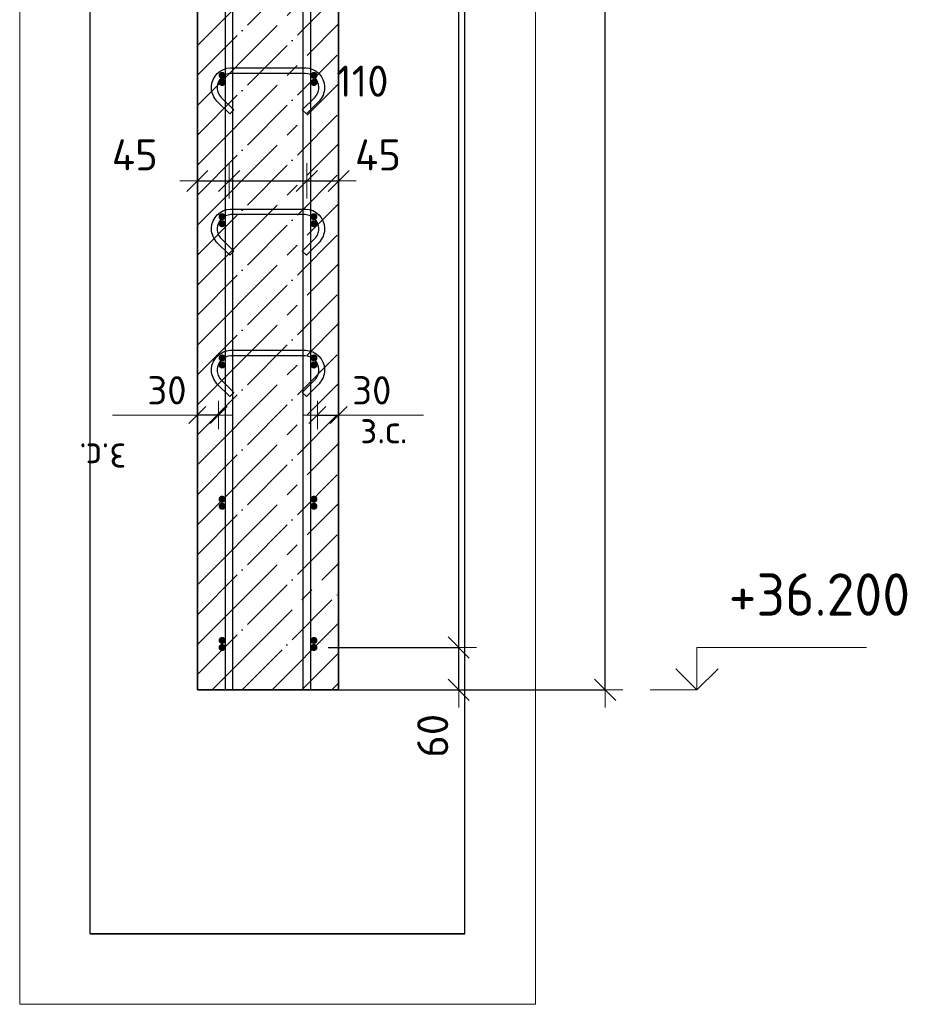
# Model space of a CAD drawing. Header units: millimetres. Extents: x -2995 to 60896, y -2809 to 57831.
# Tile 125 of 169: x 59247 to 60530, y 22297 to 23691. Entities that reach past the tile are written whole.
import ezdxf

# ---------------------------------------------------------------- set-up
doc = ezdxf.new("R2010")
doc.units = ezdxf.units.MM
doc.header["$PDMODE"] = 65
doc.linetypes.add('______11', pattern=[100, 80, -10, 0, -10])
doc.linetypes.add('______5', pattern=[220, 160, -20, 20, -20])
for name, color, linetype, lineweight in [('Standard', 7, 'Continuous', 25), ('Арм.стержн. Арматура края', 96, 'Continuous', 35), ('Арм.стержн. вертикальными 1', 22, 'Continuous', 35), ('Арм.стержн.горизонт. 1', 180, 'Continuous', 35), ('Высотная отметки_ общее', 7, 'Continuous', 13), ('Размерная линия_ общее', 7, 'Continuous', 13), ('Размерная линия_ общее_1', 7, 'Continuous', 13)]:
    doc.layers.add(name, color=color, linetype=linetype, lineweight=lineweight)
doc.layers.add('Арм.стержн.Стяжки', color=7, linetype='Continuous', lineweight=35, true_color=0x501e0f)
doc.styles.add('ISOCPEUR', font='ISOCPEUR')
doc.dimstyles.new('DIMSTYLE_10', dxfattribs={"dimtxt": 44, "dimasz": 50, "dimexe": 0, "dimexo": 0.001, "dimgap": 22, "dimtad": 2, "dimdec": 0, "dimrnd": 5, "dimzin": 12, "dimdsep": 46, "dimtxsty": 'ISOCPEUR', "dimblk1": 'ALL_ML_STRICH', "dimblk2": 'ALL_ML_STRICH', "dimsah": 1, "dimcen": 0, "dimse1": 1, "dimse2": 1, "dimclrd": 7, "dimclre": 256, "dimclrt": 7, "dimadec": 0, "dimazin": 0, "dimtfac": 1, "dimtdec": 0, "dimtix": 1, "dimtmove": 2, "dimatfit": 3, "dimfxl": 0, "dimtvp": 1.2, "dimtzin": 0, "dimlwd": 0, "dimlwe": -3, "dimarcsym": 0})
doc.dimstyles.new('DIMSTYLE_11', dxfattribs={"dimtxt": 44, "dimasz": 50, "dimexe": 0, "dimexo": 0.001, "dimgap": 22, "dimtad": 2, "dimdec": 0, "dimrnd": 5, "dimzin": 12, "dimdsep": 46, "dimtxsty": 'ISOCPEUR', "dimblk1": 'ALL_ML_STRICH', "dimblk2": 'ALL_ML_STRICH', "dimsah": 1, "dimcen": 0, "dimse1": 1, "dimse2": 1, "dimclrd": 7, "dimclre": 256, "dimclrt": 7, "dimadec": 0, "dimazin": 0, "dimtfac": 1, "dimtdec": 0, "dimtix": 1, "dimtmove": 2, "dimatfit": 3, "dimfxl": 0, "dimtvp": 1.2, "dimtzin": 0, "dimlwd": 0, "dimlwe": -3, "dimarcsym": 0})
doc.dimstyles.new('DIMSTYLE_3', dxfattribs={"dimtxt": 44, "dimasz": 50, "dimexe": 0, "dimexo": 0, "dimgap": 22, "dimtad": 2, "dimdec": 0, "dimrnd": 5, "dimzin": 12, "dimdsep": 46, "dimtxsty": 'ISOCPEUR', "dimblk1": 'ALL_ML_STRICH', "dimblk2": 'ALL_ML_STRICH', "dimsah": 1, "dimcen": 0, "dimclrd": 7, "dimclre": 256, "dimclrt": 7, "dimadec": 0, "dimazin": 0, "dimtfac": 1, "dimtdec": 0, "dimtix": 1, "dimtmove": 2, "dimatfit": 3, "dimfxl": 0, "dimtvp": 1.2, "dimtzin": 0, "dimlwd": 0, "dimlwe": -3, "dimarcsym": 0})
doc.dimstyles.new('DIMSTYLE_5', dxfattribs={"dimtxt": 44, "dimasz": 50, "dimexe": 0, "dimexo": 0, "dimgap": 22, "dimtad": 2, "dimdec": 0, "dimrnd": 5, "dimzin": 12, "dimdsep": 46, "dimtxsty": 'ISOCPEUR', "dimblk1": 'ALL_ML_STRICH', "dimblk2": 'ALL_ML_STRICH', "dimsah": 1, "dimcen": 0, "dimclrd": 7, "dimclre": 256, "dimclrt": 7, "dimadec": 0, "dimazin": 0, "dimtfac": 1, "dimtdec": 0, "dimtix": 1, "dimtmove": 2, "dimatfit": 3, "dimfxl": 0, "dimtzin": 0, "dimlwd": 0, "dimlwe": -3, "dimarcsym": 0})
doc.dimstyles.new('DIMSTYLE_8', dxfattribs={"dimtxt": 40, "dimasz": 40, "dimexe": 0, "dimexo": 0.001, "dimgap": 20, "dimtad": 2, "dimdec": 0, "dimrnd": 5, "dimzin": 12, "dimdsep": 46, "dimtxsty": 'ISOCPEUR', "dimblk1": 'ALL_ML_STRICH', "dimblk2": 'ALL_ML_STRICH', "dimsah": 1, "dimcen": 0, "dimse1": 1, "dimse2": 1, "dimclrd": 7, "dimclre": 256, "dimclrt": 7, "dimadec": 0, "dimazin": 0, "dimtfac": 1, "dimtdec": 0, "dimtix": 1, "dimtmove": 2, "dimatfit": 3, "dimfxl": 0, "dimtvp": 1.2, "dimtzin": 0, "dimlwd": 0, "dimlwe": -3, "dimarcsym": 0})

# ---------------------------------------------------------------- blocks, each defined once
blk = doc.blocks.new('ALL_ML_STRICH')
at = {"color": 0, "linetype": 'ByBlock', "lineweight": -2}
for p, q in [((-0.3, -0.3), (0.3, 0.3)), ((0, -0.5), (0, 0.5)), ((-1, 0), (0.5, 0))]:
    blk.add_line(p, q, dxfattribs=at)
blk = doc.blocks.new('*D72')
at = {"layer": 'DEFPOINTS', "color": 7, "linetype": 'Continuous', "lineweight": 13, "transparency": 33554687}
for p in [(59668.2, 23131.2), (59668.2, 23122.5), (59698.2, 23122.5)]:
    blk.add_point(p, dxfattribs=at)
at = {"layer": 'Размерная линия_ общее_1', "color": 7, "linetype": 'Continuous', "lineweight": -2, "transparency": 33554687}
blk.add_line((59668.2, 23131.2), (59698.2, 23131.2), dxfattribs=at)
at = {"layer": 'Размерная линия_ общее_1', "color": 7, "linetype": 'Continuous', "lineweight": 13, "transparency": 33554687, "xscale": 40, "yscale": 40, "zscale": 40, "rotation": 180}
blk.add_blockref('ALL_ML_STRICH', (59668.2, 23131.2), dxfattribs=at)
at = {"layer": 'Размерная линия_ общее_1', "color": 7, "linetype": 'Continuous', "lineweight": 13, "transparency": 33554687, "xscale": 40, "yscale": 40, "zscale": 40}
blk.add_blockref('ALL_ML_STRICH', (59698.2, 23131.2), dxfattribs=at)
at = {"layer": 'Размерная линия_ общее_1', "color": 7, "linetype": 'Continuous', "lineweight": 13, "transparency": 33554687, "insert": (59745.2, 23166.2), "char_height": 40, "width": 80, "attachment_point": 5, "style": 'ISOCPEUR'}
blk.add_mtext('\\A1;{30}', dxfattribs=at)
at = {"layer": 'Размерная линия_ общее_1', "color": 7, "linetype": 'Continuous', "lineweight": 13, "transparency": 33554687, "insert": (59728.8, 23131.1), "char_height": 40, "width": 2, "attachment_point": 1, "line_spacing_factor": 0.60241, "style": 'ISOCPEUR'}
blk.add_mtext('з.с.', dxfattribs=at)
blk = doc.blocks.new('*D73')
at = {"layer": 'DEFPOINTS', "color": 7, "linetype": 'Continuous', "lineweight": 13, "transparency": 33554687}
for p in [(59543.2, 23464.9), (59498.2, 23462.6), (59498.2, 23453.1)]:
    blk.add_point(p, dxfattribs=at)
at = {"layer": 'Размерная линия_ общее', "color": 7, "linetype": 'Continuous', "lineweight": -2, "transparency": 33554687}
blk.add_line((59498.2, 23462.6), (59543.2, 23462.6), dxfattribs=at)
at = {"layer": 'Размерная линия_ общее', "color": 7, "linetype": 'Continuous', "lineweight": 13, "transparency": 33554687, "xscale": 50, "yscale": 50, "zscale": 50, "rotation": 180}
blk.add_blockref('ALL_ML_STRICH', (59498.2, 23462.6), dxfattribs=at)
at = {"layer": 'Размерная линия_ общее', "color": 7, "linetype": 'Continuous', "lineweight": 13, "transparency": 33554687, "xscale": 50, "yscale": 50, "zscale": 50}
blk.add_blockref('ALL_ML_STRICH', (59543.2, 23462.6), dxfattribs=at)
at = {"layer": 'Размерная линия_ общее', "color": 7, "linetype": 'Continuous', "lineweight": 13, "transparency": 33554687, "insert": (59409.6, 23499.6), "char_height": 44, "width": 88, "attachment_point": 5, "style": 'ISOCPEUR'}
blk.add_mtext('\\A1;{45}', dxfattribs=at)
blk = doc.blocks.new('*D74')
at = {"layer": 'DEFPOINTS', "color": 7, "linetype": 'Continuous', "lineweight": 13, "transparency": 33554687}
for p in [(59543.2, 23464.9), (59653.2, 23468.8), (59543.2, 23462.6)]:
    blk.add_point(p, dxfattribs=at)
at = {"layer": 'Размерная линия_ общее', "color": 7, "linetype": 'Continuous', "lineweight": -2, "transparency": 33554687}
blk.add_line((59543.2, 23462.6), (59653.2, 23462.6), dxfattribs=at)
at = {"layer": 'Размерная линия_ общее', "color": 7, "linetype": 'Continuous', "lineweight": 13, "transparency": 33554687, "xscale": 50, "yscale": 50, "zscale": 50, "rotation": 180}
blk.add_blockref('ALL_ML_STRICH', (59543.2, 23462.6), dxfattribs=at)
at = {"layer": 'Размерная линия_ общее', "color": 7, "linetype": 'Continuous', "lineweight": 13, "transparency": 33554687, "xscale": 50, "yscale": 50, "zscale": 50}
blk.add_blockref('ALL_ML_STRICH', (59653.2, 23462.6), dxfattribs=at)
at = {"layer": 'Размерная линия_ общее', "color": 7, "linetype": 'Continuous', "lineweight": 13, "transparency": 33554687, "insert": (59731.8, 23603.9), "char_height": 44, "width": 132, "attachment_point": 5, "style": 'ISOCPEUR'}
blk.add_mtext('\\A1;{110}', dxfattribs=at)
blk = doc.blocks.new('*D75')
at = {"layer": 'DEFPOINTS', "color": 7, "linetype": 'Continuous', "lineweight": 13, "transparency": 33554687}
for p in [(59653.2, 23468.8), (59653.2, 23462.6), (59698.2, 23461.7)]:
    blk.add_point(p, dxfattribs=at)
at = {"layer": 'Размерная линия_ общее', "color": 7, "linetype": 'Continuous', "lineweight": -2, "transparency": 33554687}
blk.add_line((59653.2, 23462.6), (59698.2, 23462.6), dxfattribs=at)
at = {"layer": 'Размерная линия_ общее', "color": 7, "linetype": 'Continuous', "lineweight": 13, "transparency": 33554687, "xscale": 50, "yscale": 50, "zscale": 50, "rotation": 180}
blk.add_blockref('ALL_ML_STRICH', (59653.2, 23462.6), dxfattribs=at)
at = {"layer": 'Размерная линия_ общее', "color": 7, "linetype": 'Continuous', "lineweight": 13, "transparency": 33554687, "xscale": 50, "yscale": 50, "zscale": 50}
blk.add_blockref('ALL_ML_STRICH', (59698.2, 23462.6), dxfattribs=at)
at = {"layer": 'Размерная линия_ общее', "color": 7, "linetype": 'Continuous', "lineweight": 13, "transparency": 33554687, "insert": (59753.9, 23499.5), "char_height": 44, "width": 88, "attachment_point": 5, "style": 'ISOCPEUR'}
blk.add_mtext('\\A1;{45}', dxfattribs=at)
blk = doc.blocks.new('*D77')
at = {"layer": 'DEFPOINTS', "color": 7, "linetype": 'Continuous', "lineweight": 13, "transparency": 33554687}
for p in [(59528.2, 23131.2), (59498.2, 23122.5), (59528.2, 23122.5)]:
    blk.add_point(p, dxfattribs=at)
at = {"layer": 'Размерная линия_ общее_1', "color": 7, "linetype": 'Continuous', "lineweight": -2, "transparency": 33554687}
blk.add_line((59528.2, 23131.2), (59498.2, 23131.2), dxfattribs=at)
at = {"layer": 'Размерная линия_ общее_1', "color": 7, "linetype": 'Continuous', "lineweight": 13, "transparency": 33554687, "xscale": 40, "yscale": 40, "zscale": 40}
for p, rotation in [((59498.2, 23131.2), 180), ((59528.2, 23131.2), 360)]:
    blk.add_blockref('ALL_ML_STRICH', p, dxfattribs=dict(at, rotation=rotation))
at = {"layer": 'Размерная линия_ общее_1', "color": 7, "linetype": 'Continuous', "lineweight": 13, "transparency": 33554687, "insert": (59455.2, 23166.2), "char_height": 40, "width": 80, "attachment_point": 5, "style": 'ISOCPEUR'}
blk.add_mtext('\\A1;{30}', dxfattribs=at)
at = {"layer": 'Размерная линия_ общее_1', "color": 7, "linetype": 'Continuous', "lineweight": 13, "transparency": 33554687, "insert": (59397.7, 23051.1), "char_height": 40, "width": 2, "attachment_point": 1, "rotation": 180, "line_spacing_factor": 0.60241, "style": 'ISOCPEUR'}
blk.add_mtext('з.с.', dxfattribs=at)
blk = doc.blocks.new('COMPLEX_ELEVATIONDIM_1')
at = {"layer": 'Высотная отметки_ общее', "color": 7, "linetype": 'Continuous', "lineweight": 13, "transparency": 33554687}
for p, q in [((60205.5, 22742), (60205.5, 22802)), ((60205.5, 22802), (60445.5, 22802)), ((60205.5, 22742), (60175.5, 22772)), ((60205.5, 22742), (60235.5, 22772)), ((60205.5, 22742), (60205.5, 22742)), ((60205.5, 22742), (60205.5, 22742)), ((60205.5, 22742), (60205.5, 22742)), ((60205.5, 22742), (60205.5, 22742))]:
    blk.add_line(p, q, dxfattribs=at)
blk.add_lwpolyline([(60205.5, 22742), (60145.5, 22742), (60145.5, 22742), (60139.3, 22742)], dxfattribs=at)
at = {"layer": 'Высотная отметки_ общее', "color": 7, "linetype": 'Continuous', "lineweight": 13, "transparency": 33554687, "insert": (60250.5, 22847), "char_height": 60, "width": 298.477, "attachment_point": 7, "style": 'ISOCPEUR'}
blk.add_mtext('\\W0.96;+36.200', dxfattribs=at)
blk = doc.blocks.new('*D118')
at = {"layer": 'DEFPOINTS', "color": 7, "linetype": 'Continuous', "lineweight": 13, "transparency": 33554687}
for p in [(59663.2, 22802), (59644.1, 22742), (59868.2, 22742)]:
    blk.add_point(p, dxfattribs=at)
at = {"layer": 'Размерная линия_ общее', "color": 253, "linetype": 'Continuous', "lineweight": -2, "true_color": 0xa0a0a0, "transparency": 33554687}
for p, q in [((59683.2, 22802), (59868.2, 22802)), ((59664.1, 22742), (59868.2, 22742))]:
    blk.add_line(p, q, dxfattribs=at)
at = {"layer": 'Размерная линия_ общее', "color": 7, "linetype": 'Continuous', "lineweight": -2, "transparency": 33554687}
blk.add_line((59868.2, 22742), (59868.2, 22802), dxfattribs=at)
at = {"layer": 'Размерная линия_ общее', "color": 7, "linetype": 'Continuous', "lineweight": 13, "transparency": 33554687, "xscale": 50, "yscale": 50, "zscale": 50}
for p, rotation in [((59868.2, 22802), 90), ((59868.2, 22742), 270)]:
    blk.add_blockref('ALL_ML_STRICH', p, dxfattribs=dict(at, rotation=rotation))
at = {"layer": 'Размерная линия_ общее', "color": 7, "linetype": 'Continuous', "lineweight": 13, "transparency": 33554687, "insert": (59831.4, 22677), "char_height": 44, "width": 88, "attachment_point": 5, "rotation": 90, "style": 'ISOCPEUR'}
blk.add_mtext('\\A1;{60}', dxfattribs=at)
blk = doc.blocks.new('*D119')
at = {"layer": 'DEFPOINTS', "color": 7, "linetype": 'Continuous', "lineweight": 13, "transparency": 33554687}
for p in [(59663.2, 25802), (59663.2, 22802), (59868.2, 22802)]:
    blk.add_point(p, dxfattribs=at)
at = {"layer": 'Размерная линия_ общее', "color": 253, "linetype": 'Continuous', "lineweight": -2, "true_color": 0xa0a0a0, "transparency": 33554687}
for p, q in [((59683.2, 25802), (59868.2, 25802)), ((59683.2, 22802), (59868.2, 22802))]:
    blk.add_line(p, q, dxfattribs=at)
at = {"layer": 'Размерная линия_ общее', "color": 7, "linetype": 'Continuous', "lineweight": -2, "transparency": 33554687}
blk.add_line((59868.2, 22802), (59868.2, 25802), dxfattribs=at)
at = {"layer": 'Размерная линия_ общее', "color": 7, "linetype": 'Continuous', "lineweight": 13, "transparency": 33554687, "xscale": 50, "yscale": 50, "zscale": 50}
for p, rotation in [((59868.2, 25802), 90), ((59868.2, 22802), 270)]:
    blk.add_blockref('ALL_ML_STRICH', p, dxfattribs=dict(at, rotation=rotation))
at = {"layer": 'Размерная линия_ общее', "color": 7, "linetype": 'Continuous', "lineweight": 13, "transparency": 33554687, "insert": (59809.2, 24154), "char_height": 44, "width": 2.2, "attachment_point": 1, "rotation": 90, "line_spacing_factor": 0.60241, "style": 'ISOCPEUR'}
blk.add_mtext('\\W0.91;15х200=3000', dxfattribs=at)
blk = doc.blocks.new('*D121')
at = {"layer": 'DEFPOINTS', "color": 7, "linetype": 'Continuous', "lineweight": 13, "transparency": 33554687}
for p in [(59698.2, 25862), (59746.2, 22742), (60075.5, 22742)]:
    blk.add_point(p, dxfattribs=at)
at = {"layer": 'Размерная линия_ общее', "color": 253, "linetype": 'Continuous', "lineweight": -2, "true_color": 0xa0a0a0, "transparency": 33554687}
for p, q in [((59718.2, 25862), (60075.5, 25862)), ((59766.2, 22742), (60075.5, 22742))]:
    blk.add_line(p, q, dxfattribs=at)
at = {"layer": 'Размерная линия_ общее', "color": 7, "linetype": 'Continuous', "lineweight": -2, "transparency": 33554687}
blk.add_line((60075.5, 22742), (60075.5, 25862), dxfattribs=at)
at = {"layer": 'Размерная линия_ общее', "color": 7, "linetype": 'Continuous', "lineweight": 13, "transparency": 33554687, "xscale": 50, "yscale": 50, "zscale": 50}
for p, rotation in [((60075.5, 25862), 90), ((60075.5, 22742), 270)]:
    blk.add_blockref('ALL_ML_STRICH', p, dxfattribs=dict(at, rotation=rotation))
at = {"layer": 'Размерная линия_ общее', "color": 7, "linetype": 'Continuous', "lineweight": 13, "transparency": 33554687, "insert": (60038.5, 24308.6), "char_height": 44, "width": 176, "attachment_point": 5, "rotation": 90, "style": 'ISOCPEUR'}
blk.add_mtext('\\A1;{3120}', dxfattribs=at)

msp = doc.modelspace()

# ---------------------------------------------------------------- hatches: boundary and pattern name
at = {"layer": 'Арм.стержн. Арматура края', "linetype": 'Continuous', "lineweight": 50, "transparency": 33554687}
for points in [[(59538.2, 23612), (59537.9, 23614), (59536.8, 23615.6), (59535.2, 23616.7), (59533.2, 23617), (59531.3, 23616.7), (59529.7, 23615.6), (59528.6, 23614), (59528.2, 23612), (59528.6, 23610.1), (59529.7, 23608.5), (59531.3, 23607.4), (59533.2, 23607), (59535.2, 23607.4), (59536.8, 23608.5), (59537.9, 23610.1)], [(59668.2, 23612), (59667.9, 23614), (59666.8, 23615.6), (59665.2, 23616.7), (59663.2, 23617), (59661.3, 23616.7), (59659.7, 23615.6), (59658.6, 23614), (59658.2, 23612), (59658.6, 23610.1), (59659.7, 23608.5), (59661.3, 23607.4), (59663.2, 23607), (59665.2, 23607.4), (59666.8, 23608.5), (59667.9, 23610.1)], [(59538.2, 23412), (59537.9, 23414), (59536.8, 23415.6), (59535.2, 23416.7), (59533.2, 23417), (59531.3, 23416.7), (59529.7, 23415.6), (59528.6, 23414), (59528.2, 23412), (59528.6, 23410.1), (59529.7, 23408.5), (59531.3, 23407.4), (59533.2, 23407), (59535.2, 23407.4), (59536.8, 23408.5), (59537.9, 23410.1)], [(59668.2, 23412), (59667.9, 23414), (59666.8, 23415.6), (59665.2, 23416.7), (59663.2, 23417), (59661.3, 23416.7), (59659.7, 23415.6), (59658.6, 23414), (59658.2, 23412), (59658.6, 23410.1), (59659.7, 23408.5), (59661.3, 23407.4), (59663.2, 23407), (59665.2, 23407.4), (59666.8, 23408.5), (59667.9, 23410.1)], [(59538.2, 23212), (59537.9, 23214), (59536.8, 23215.6), (59535.2, 23216.7), (59533.2, 23217), (59531.3, 23216.7), (59529.7, 23215.6), (59528.6, 23214), (59528.2, 23212), (59528.6, 23210.1), (59529.7, 23208.5), (59531.3, 23207.4), (59533.2, 23207), (59535.2, 23207.4), (59536.8, 23208.5), (59537.9, 23210.1)], [(59668.2, 23212), (59667.9, 23214), (59666.8, 23215.6), (59665.2, 23216.7), (59663.2, 23217), (59661.3, 23216.7), (59659.7, 23215.6), (59658.6, 23214), (59658.2, 23212), (59658.6, 23210.1), (59659.7, 23208.5), (59661.3, 23207.4), (59663.2, 23207), (59665.2, 23207.4), (59666.8, 23208.5), (59667.9, 23210.1)], [(59538.2, 23012), (59537.9, 23014), (59536.8, 23015.6), (59535.2, 23016.7), (59533.2, 23017), (59531.3, 23016.7), (59529.7, 23015.6), (59528.6, 23014), (59528.2, 23012), (59528.6, 23010.1), (59529.7, 23008.5), (59531.3, 23007.4), (59533.2, 23007), (59535.2, 23007.4), (59536.8, 23008.5), (59537.9, 23010.1)], [(59668.2, 23012), (59667.9, 23014), (59666.8, 23015.6), (59665.2, 23016.7), (59663.2, 23017), (59661.3, 23016.7), (59659.7, 23015.6), (59658.6, 23014), (59658.2, 23012), (59658.6, 23010.1), (59659.7, 23008.5), (59661.3, 23007.4), (59663.2, 23007), (59665.2, 23007.4), (59666.8, 23008.5), (59667.9, 23010.1)], [(59538.2, 22812), (59537.9, 22814), (59536.8, 22815.6), (59535.2, 22816.7), (59533.2, 22817), (59531.3, 22816.7), (59529.7, 22815.6), (59528.6, 22814), (59528.2, 22812), (59528.6, 22810.1), (59529.7, 22808.5), (59531.3, 22807.4), (59533.2, 22807), (59535.2, 22807.4), (59536.8, 22808.5), (59537.9, 22810.1)], [(59668.2, 22812), (59667.9, 22814), (59666.8, 22815.6), (59665.2, 22816.7), (59663.2, 22817), (59661.3, 22816.7), (59659.7, 22815.6), (59658.6, 22814), (59658.2, 22812), (59658.6, 22810.1), (59659.7, 22808.5), (59661.3, 22807.4), (59663.2, 22807), (59665.2, 22807.4), (59666.8, 22808.5), (59667.9, 22810.1)]]:
    msp.add_hatch(color=4, dxfattribs=at).paths.add_polyline_path(points)
at = {"layer": 'Арм.стержн.горизонт. 1', "linetype": 'Continuous', "lineweight": 50, "transparency": 33554687}
for points in [[(59538.2, 23602), (59537.9, 23604), (59536.8, 23605.6), (59535.2, 23606.7), (59533.2, 23607), (59531.3, 23606.7), (59529.7, 23605.6), (59528.6, 23604), (59528.2, 23602), (59528.6, 23600.1), (59529.7, 23598.5), (59531.3, 23597.4), (59533.2, 23597), (59535.2, 23597.4), (59536.8, 23598.5), (59537.9, 23600.1)], [(59668.2, 23602), (59667.9, 23604), (59666.8, 23605.6), (59665.2, 23606.7), (59663.2, 23607), (59661.3, 23606.7), (59659.7, 23605.6), (59658.6, 23604), (59658.2, 23602), (59658.6, 23600.1), (59659.7, 23598.5), (59661.3, 23597.4), (59663.2, 23597), (59665.2, 23597.4), (59666.8, 23598.5), (59667.9, 23600.1)], [(59538.2, 23402), (59537.9, 23404), (59536.8, 23405.6), (59535.2, 23406.7), (59533.2, 23407), (59531.3, 23406.7), (59529.7, 23405.6), (59528.6, 23404), (59528.2, 23402), (59528.6, 23400.1), (59529.7, 23398.5), (59531.3, 23397.4), (59533.2, 23397), (59535.2, 23397.4), (59536.8, 23398.5), (59537.9, 23400.1)], [(59668.2, 23402), (59667.9, 23404), (59666.8, 23405.6), (59665.2, 23406.7), (59663.2, 23407), (59661.3, 23406.7), (59659.7, 23405.6), (59658.6, 23404), (59658.2, 23402), (59658.6, 23400.1), (59659.7, 23398.5), (59661.3, 23397.4), (59663.2, 23397), (59665.2, 23397.4), (59666.8, 23398.5), (59667.9, 23400.1)], [(59538.2, 23202), (59537.9, 23204), (59536.8, 23205.6), (59535.2, 23206.7), (59533.2, 23207), (59531.3, 23206.7), (59529.7, 23205.6), (59528.6, 23204), (59528.2, 23202), (59528.6, 23200.1), (59529.7, 23198.5), (59531.3, 23197.4), (59533.2, 23197), (59535.2, 23197.4), (59536.8, 23198.5), (59537.9, 23200.1)], [(59668.2, 23202), (59667.9, 23204), (59666.8, 23205.6), (59665.2, 23206.7), (59663.2, 23207), (59661.3, 23206.7), (59659.7, 23205.6), (59658.6, 23204), (59658.2, 23202), (59658.6, 23200.1), (59659.7, 23198.5), (59661.3, 23197.4), (59663.2, 23197), (59665.2, 23197.4), (59666.8, 23198.5), (59667.9, 23200.1)], [(59538.2, 23002), (59537.9, 23004), (59536.8, 23005.6), (59535.2, 23006.7), (59533.2, 23007), (59531.3, 23006.7), (59529.7, 23005.6), (59528.6, 23004), (59528.2, 23002), (59528.6, 23000.1), (59529.7, 22998.5), (59531.3, 22997.4), (59533.2, 22997), (59535.2, 22997.4), (59536.8, 22998.5), (59537.9, 23000.1)], [(59668.2, 23002), (59667.9, 23004), (59666.8, 23005.6), (59665.2, 23006.7), (59663.2, 23007), (59661.3, 23006.7), (59659.7, 23005.6), (59658.6, 23004), (59658.2, 23002), (59658.6, 23000.1), (59659.7, 22998.5), (59661.3, 22997.4), (59663.2, 22997), (59665.2, 22997.4), (59666.8, 22998.5), (59667.9, 23000.1)], [(59538.2, 22802), (59537.9, 22804), (59536.8, 22805.6), (59535.2, 22806.7), (59533.2, 22807), (59531.3, 22806.7), (59529.7, 22805.6), (59528.6, 22804), (59528.2, 22802), (59528.6, 22800.1), (59529.7, 22798.5), (59531.3, 22797.4), (59533.2, 22797), (59535.2, 22797.4), (59536.8, 22798.5), (59537.9, 22800.1)], [(59668.2, 22802), (59667.9, 22804), (59666.8, 22805.6), (59665.2, 22806.7), (59663.2, 22807), (59661.3, 22806.7), (59659.7, 22805.6), (59658.6, 22804), (59658.2, 22802), (59658.6, 22800.1), (59659.7, 22798.5), (59661.3, 22797.4), (59663.2, 22797), (59665.2, 22797.4), (59666.8, 22798.5), (59667.9, 22800.1)]]:
    msp.add_hatch(color=4, dxfattribs=at).paths.add_polyline_path(points)

# ---------------------------------------------------------------- linework, layer by layer
at = {"layer": 'Standard', "color": 52, "linetype": 'Continuous', "lineweight": -3, "transparency": 33554687}
for p, q in [((59346.7, 22396.8), (59346.7, 26102.3)), ((59346.7, 22396.8), (59346.7, 26102.3)), ((59876.7, 22396.8), (59876.7, 26102.3)), ((59876.7, 22396.8), (59876.7, 26102.3)), ((59876.7, 22396.8), (59346.7, 22396.8)), ((59346.7, 22396.8), (59876.7, 22396.8))]:
    msp.add_line(p, q, dxfattribs=at)
at = {"layer": 'Standard', "color": 7, "linetype": 'Continuous', "lineweight": 13, "transparency": 33554687}
for p, q in [((59498.2, 23131.2), (59378.2, 23131.2)), ((59698.2, 23131.2), (59818.2, 23131.2))]:
    msp.add_line(p, q, dxfattribs=at)
msp.add_lwpolyline([(59246.7, 22296.8), (59976.7, 22296.8), (59976.7, 26202.3), (59246.7, 26202.3), (59246.7, 22296.8)], dxfattribs=at)
at = {"layer": 'Арм.стержн. вертикальными 1', "color": 4, "linetype": 'Continuous', "lineweight": 25, "transparency": 33554687}
for points in [[(59538.2, 22742), (59538.2, 25953), (59537.6, 25957.5), (59536.1, 25962.1), (59533.8, 25966.3), (59530.9, 25969.7), (59527.5, 25972.6), (59523.3, 25974.9), (59518.7, 25976.4), (59514.2, 25977), (59341.7, 25977), (59341.7, 25987), (59514.9, 25987), (59521, 25986.2), (59527.3, 25984.1), (59533.2, 25980.8), (59538, 25976.8), (59542, 25972), (59545.3, 25966.1), (59547.4, 25959.8), (59548.2, 25953.7), (59548.2, 22742), (59538.2, 22742)], [(59538.2, 22742), (59538.2, 25953), (59537.6, 25957.5), (59536.1, 25962.1), (59533.8, 25966.3), (59530.9, 25969.7), (59527.5, 25972.6), (59523.3, 25974.9), (59518.7, 25976.4), (59514.2, 25977), (59341.7, 25977), (59341.7, 25987), (59514.9, 25987), (59521, 25986.2), (59527.3, 25984.1), (59533.2, 25980.8), (59538, 25976.8), (59542, 25972), (59545.3, 25966.1), (59547.4, 25959.8), (59548.2, 25953.7), (59548.2, 22742), (59538.2, 22742)], [(59648.2, 22742), (59648.2, 25953.7), (59649.1, 25959.8), (59651.2, 25966.1), (59654.5, 25972), (59658.5, 25976.8), (59663.3, 25980.8), (59669.1, 25984.1), (59675.5, 25986.2), (59681.6, 25987), (59881.7, 25987), (59881.7, 25977), (59682.3, 25977), (59677.8, 25976.4), (59673.2, 25974.9), (59669, 25972.6), (59665.6, 25969.7), (59662.7, 25966.3), (59660.4, 25962.1), (59658.9, 25957.5), (59658.2, 25953), (59658.2, 22742), (59648.2, 22742)], [(59648.2, 22742), (59648.2, 25953.7), (59649.1, 25959.8), (59651.2, 25966.1), (59654.5, 25972), (59658.5, 25976.8), (59663.3, 25980.8), (59669.1, 25984.1), (59675.5, 25986.2), (59681.6, 25987), (59881.7, 25987), (59881.7, 25977), (59682.3, 25977), (59677.8, 25976.4), (59673.2, 25974.9), (59669, 25972.6), (59665.6, 25969.7), (59662.7, 25966.3), (59660.4, 25962.1), (59658.9, 25957.5), (59658.2, 25953), (59658.2, 22742), (59648.2, 22742)]]:
    msp.add_lwpolyline(points, dxfattribs=at)
at = {"layer": 'Арм.стержн.горизонт. 1', "color": 52, "linetype": 'Continuous', "lineweight": 25, "transparency": 33554687}
for p, q in [((59498.2, 22742), (59498.2, 22742)), ((59698.2, 22742), (59698.2, 22742))]:
    msp.add_line(p, q, dxfattribs=at)
at = {"layer": 'Арм.стержн.Стяжки', "color": 40, "linetype": 'Continuous', "lineweight": 25, "transparency": 33554687}
for points in [[(59646.8, 23563.2), (59664.7, 23581), (59665.9, 23582.5), (59667, 23584), (59667.9, 23585.6), (59668.7, 23587.3), (59669.3, 23589), (59669.8, 23590.8), (59670.1, 23592.6), (59670.2, 23594.5), (59670.2, 23595.7), (59669.7, 23599.3), (59668.5, 23603), (59666.7, 23606.3), (59664.4, 23609), (59661.6, 23611.3), (59658.3, 23613.2), (59654.6, 23614.4), (59651, 23614.9), (59545.5, 23614.9), (59541.9, 23614.4), (59538.2, 23613.2), (59534.8, 23611.3), (59532.1, 23609), (59529.8, 23606.3), (59528, 23603), (59526.7, 23599.3), (59526.2, 23595.7), (59526.2, 23594.5), (59526.4, 23592.6), (59526.7, 23590.8), (59527.1, 23589), (59527.8, 23587.3), (59528.5, 23585.6), (59529.5, 23584), (59530.6, 23582.5), (59531.8, 23581), (59549.7, 23563.2), (59544, 23557.5), (59526, 23575.6), (59524.3, 23577.5), (59522.8, 23579.6), (59521.5, 23581.9), (59520.4, 23584.2), (59519.5, 23586.6), (59518.8, 23589.1), (59518.4, 23591.7), (59518.2, 23594.2), (59518.2, 23596.2), (59518.9, 23601.1), (59520.6, 23606.2), (59523.2, 23610.9), (59526.4, 23614.7), (59530.3, 23617.9), (59535, 23620.6), (59540, 23622.2), (59544.9, 23622.9), (59651.6, 23622.9), (59656.4, 23622.2), (59661.5, 23620.6), (59666.2, 23617.9), (59670.1, 23614.7), (59673.3, 23610.9), (59675.9, 23606.2), (59677.6, 23601.1), (59678.2, 23596.2), (59678.2, 23594.2), (59678.1, 23591.7), (59677.6, 23589.1), (59677, 23586.6), (59676.1, 23584.2), (59675, 23581.9), (59673.7, 23579.6), (59672.2, 23577.5), (59670.5, 23575.6), (59652.5, 23557.5), (59646.8, 23563.2)], [(59646.8, 23363.2), (59664.7, 23381), (59665.9, 23382.5), (59667, 23384), (59667.9, 23385.6), (59668.7, 23387.3), (59669.3, 23389), (59669.8, 23390.8), (59670.1, 23392.6), (59670.2, 23394.5), (59670.2, 23395.7), (59669.7, 23399.3), (59668.5, 23403), (59666.7, 23406.3), (59664.4, 23409), (59661.6, 23411.3), (59658.3, 23413.2), (59654.6, 23414.4), (59651, 23414.9), (59545.5, 23414.9), (59541.9, 23414.4), (59538.2, 23413.2), (59534.8, 23411.3), (59532.1, 23409), (59529.8, 23406.3), (59528, 23403), (59526.7, 23399.3), (59526.2, 23395.7), (59526.2, 23394.5), (59526.4, 23392.6), (59526.7, 23390.8), (59527.1, 23389), (59527.8, 23387.3), (59528.5, 23385.6), (59529.5, 23384), (59530.6, 23382.5), (59531.8, 23381), (59549.7, 23363.2), (59544, 23357.5), (59526, 23375.6), (59524.3, 23377.5), (59522.8, 23379.6), (59521.5, 23381.9), (59520.4, 23384.2), (59519.5, 23386.6), (59518.8, 23389.1), (59518.4, 23391.7), (59518.2, 23394.2), (59518.2, 23396.2), (59518.9, 23401.1), (59520.6, 23406.2), (59523.2, 23410.9), (59526.4, 23414.7), (59530.3, 23417.9), (59535, 23420.6), (59540, 23422.2), (59544.9, 23422.9), (59651.6, 23422.9), (59656.4, 23422.2), (59661.5, 23420.6), (59666.2, 23417.9), (59670.1, 23414.7), (59673.3, 23410.9), (59675.9, 23406.2), (59677.6, 23401.1), (59678.2, 23396.2), (59678.2, 23394.2), (59678.1, 23391.7), (59677.6, 23389.1), (59677, 23386.6), (59676.1, 23384.2), (59675, 23381.9), (59673.7, 23379.6), (59672.2, 23377.5), (59670.5, 23375.6), (59652.5, 23357.5), (59646.8, 23363.2)], [(59646.8, 23163.2), (59664.7, 23181), (59665.9, 23182.5), (59667, 23184), (59667.9, 23185.6), (59668.7, 23187.3), (59669.3, 23189), (59669.8, 23190.8), (59670.1, 23192.6), (59670.2, 23194.5), (59670.2, 23195.7), (59669.7, 23199.3), (59668.5, 23203), (59666.7, 23206.3), (59664.4, 23209), (59661.6, 23211.3), (59658.3, 23213.2), (59654.6, 23214.4), (59651, 23214.9), (59545.5, 23214.9), (59541.9, 23214.4), (59538.2, 23213.2), (59534.8, 23211.3), (59532.1, 23209), (59529.8, 23206.3), (59528, 23203), (59526.7, 23199.3), (59526.2, 23195.7), (59526.2, 23194.5), (59526.4, 23192.6), (59526.7, 23190.8), (59527.1, 23189), (59527.8, 23187.3), (59528.5, 23185.6), (59529.5, 23184), (59530.6, 23182.5), (59531.8, 23181), (59549.7, 23163.2), (59544, 23157.5), (59526, 23175.6), (59524.3, 23177.5), (59522.8, 23179.6), (59521.5, 23181.9), (59520.4, 23184.2), (59519.5, 23186.6), (59518.8, 23189.1), (59518.4, 23191.7), (59518.2, 23194.2), (59518.2, 23196.2), (59518.9, 23201.1), (59520.6, 23206.2), (59523.2, 23210.9), (59526.4, 23214.7), (59530.3, 23217.9), (59535, 23220.6), (59540, 23222.2), (59544.9, 23222.9), (59651.6, 23222.9), (59656.4, 23222.2), (59661.5, 23220.6), (59666.2, 23217.9), (59670.1, 23214.7), (59673.3, 23210.9), (59675.9, 23206.2), (59677.6, 23201.1), (59678.2, 23196.2), (59678.2, 23194.2), (59678.1, 23191.7), (59677.6, 23189.1), (59677, 23186.6), (59676.1, 23184.2), (59675, 23181.9), (59673.7, 23179.6), (59672.2, 23177.5), (59670.5, 23175.6), (59652.5, 23157.5), (59646.8, 23163.2)]]:
    msp.add_lwpolyline(points, dxfattribs=at)
at = {"layer": 'Размерная линия_ общее', "color": 7, "linetype": 'Continuous', "lineweight": 35, "transparency": 33554687}
for p, q in [((59498.2, 25862), (59498.2, 22742)), ((59698.2, 22742), (59698.2, 25862)), ((59498.2, 22742), (59698.2, 22742))]:
    msp.add_line(p, q, dxfattribs=at)
at = {"layer": 'Размерная линия_ общее', "color": 253, "linetype": '______5', "lineweight": -3, "true_color": 0xababab, "transparency": 33554687}
for p, q in [((59498.2, 23654.6), (59698.2, 23854.6)), ((59498.2, 23569.7), (59698.2, 23769.7)), ((59498.2, 23484.9), (59698.2, 23684.9)), ((59498.2, 23400), (59698.2, 23600)), ((59498.2, 23315.2), (59698.2, 23515.2)), ((59498.2, 23230.3), (59698.2, 23430.3)), ((59498.2, 23145.5), (59698.2, 23345.5)), ((59498.2, 23060.6), (59698.2, 23260.6)), ((59498.2, 22975.8), (59698.2, 23175.8)), ((59498.2, 22890.9), (59698.2, 23090.9)), ((59498.2, 22806.1), (59698.2, 23006.1)), ((59519.1, 22742), (59698.2, 22921.2)), ((59603.9, 22742), (59698.2, 22836.4)), ((59688.8, 22742), (59698.2, 22751.5))]:
    msp.add_line(p, q, dxfattribs=at)
at = {"layer": 'Размерная линия_ общее', "color": 253, "linetype": '______11', "lineweight": -3, "true_color": 0xababab, "transparency": 33554687}
for p, q in [((59498.2, 23612.2), (59698.2, 23812.2)), ((59498.2, 23527.3), (59698.2, 23727.3)), ((59498.2, 23442.5), (59698.2, 23642.5)), ((59498.2, 23357.6), (59698.2, 23557.6)), ((59498.2, 23272.8), (59698.2, 23472.8)), ((59498.2, 23187.9), (59698.2, 23387.9)), ((59498.2, 23103.1), (59698.2, 23303.1)), ((59498.2, 23018.2), (59698.2, 23218.2)), ((59498.2, 22933.4), (59698.2, 23133.4)), ((59498.2, 22848.5), (59698.2, 23048.5)), ((59498.2, 22763.6), (59698.2, 22963.6)), ((59561.5, 22742), (59698.2, 22878.8)), ((59646.3, 22742), (59698.2, 22793.9))]:
    msp.add_line(p, q, dxfattribs=at)

# ---------------------------------------------------------------- block references
at = {"layer": 'Высотная отметки_ общее', "color": 7, "linetype": 'Continuous', "lineweight": 13, "transparency": 33554687}
msp.add_blockref('COMPLEX_ELEVATIONDIM_1', (0, 0), dxfattribs=at)

# ---------------------------------------------------------------- dimensions: what is measured, and where the dimension line sits
at = {"layer": 'Размерная линия_ общее', "color": 7, "linetype": 'Continuous', "lineweight": 13, "transparency": 33554687}
for base, p1, p2, dimstyle, picture, middle in [((60075.5, 25862), (59766.2, 22742), (59718.2, 25862), 'DIMSTYLE_5', '*D121', (60038.5, 24308.6)), ((59868.2, 22802), (59664.1, 22742), (59683.2, 22802), 'DIMSTYLE_3', '*D118', (59831.4, 22677))]:
    dim = msp.add_linear_dim(base=base, p1=p1, p2=p2, angle=90, dimstyle=dimstyle, override={"dimpost": '<>', "dimclrd": 7, "dimclre": 253, "dimclrt": 7, "dimlwd": 0, "dimlwe": 65533}, dxfattribs=at)
    dim.commit()
    dim.dimension.update_dxf_attribs({"geometry": picture, "text_midpoint": middle, "dimtype": 160})
dim = msp.add_linear_dim(base=(59868.2, 25802), p1=(59683.2, 22802), p2=(59683.2, 25802), angle=90, text='\\W0.91;15х200=3000', dimstyle='DIMSTYLE_5', override={"dimpost": '<>', "dimclrd": 7, "dimclre": 253, "dimclrt": 7, "dimlwd": 0, "dimlwe": 65533}, dxfattribs=at)
dim.commit()
dim.dimension.update_dxf_attribs({"geometry": '*D119', "text_midpoint": (59846.2, 24302), "dimtype": 160})
for base, p1, p2, dimstyle, picture, middle in [((59653.2, 23462.6), (59543.2, 23464.9), (59653.2, 23468.8), 'DIMSTYLE_11', '*D74', (59731.8, 23603.9)), ((59543.2, 23462.6), (59498.2, 23453.1), (59543.2, 23464.9), 'DIMSTYLE_10', '*D73', (59409.6, 23499.6)), ((59698.2, 23462.6), (59653.2, 23468.8), (59698.2, 23461.7), 'DIMSTYLE_11', '*D75', (59753.9, 23499.5))]:
    dim = msp.add_linear_dim(base=base, p1=p1, p2=p2, dimstyle=dimstyle, override={"dimpost": '<>', "dimclrd": 7, "dimclre": 253, "dimclrt": 7, "dimlwd": 0, "dimlwe": 65533}, dxfattribs=at)
    dim.commit()
    dim.dimension.update_dxf_attribs({"geometry": picture, "text_midpoint": middle, "dimtype": 160})
at = {"layer": 'Размерная линия_ общее_1', "color": 7, "linetype": 'Continuous', "lineweight": 13, "transparency": 33554687}
dim = msp.add_linear_dim(base=(59498.2, 23131.2), p1=(59528.2, 23122.5), p2=(59498.2, 23122.5), angle=180, text='<>\\Xз.с.', dimstyle='DIMSTYLE_8', override={"dimpost": '<>', "dimclrd": 7, "dimclre": 253, "dimclrt": 7, "dimlwd": 0, "dimlwe": 65533}, dxfattribs=at)
dim.commit()
dim.dimension.update_dxf_attribs({"geometry": '*D77', "text_midpoint": (59455.2, 23166.2), "dimtype": 160})
dim = msp.add_linear_dim(base=(59698.2, 23131.2), p1=(59668.2, 23122.5), p2=(59698.2, 23122.5), text='<>\\Xз.с.', dimstyle='DIMSTYLE_8', override={"dimpost": '<>', "dimclrd": 7, "dimclre": 253, "dimclrt": 7, "dimlwd": 0, "dimlwe": 65533}, dxfattribs=at)
dim.commit()
dim.dimension.update_dxf_attribs({"geometry": '*D72', "text_midpoint": (59745.2, 23166.2), "dimtype": 160})

doc.saveas('drawing.dxf')
